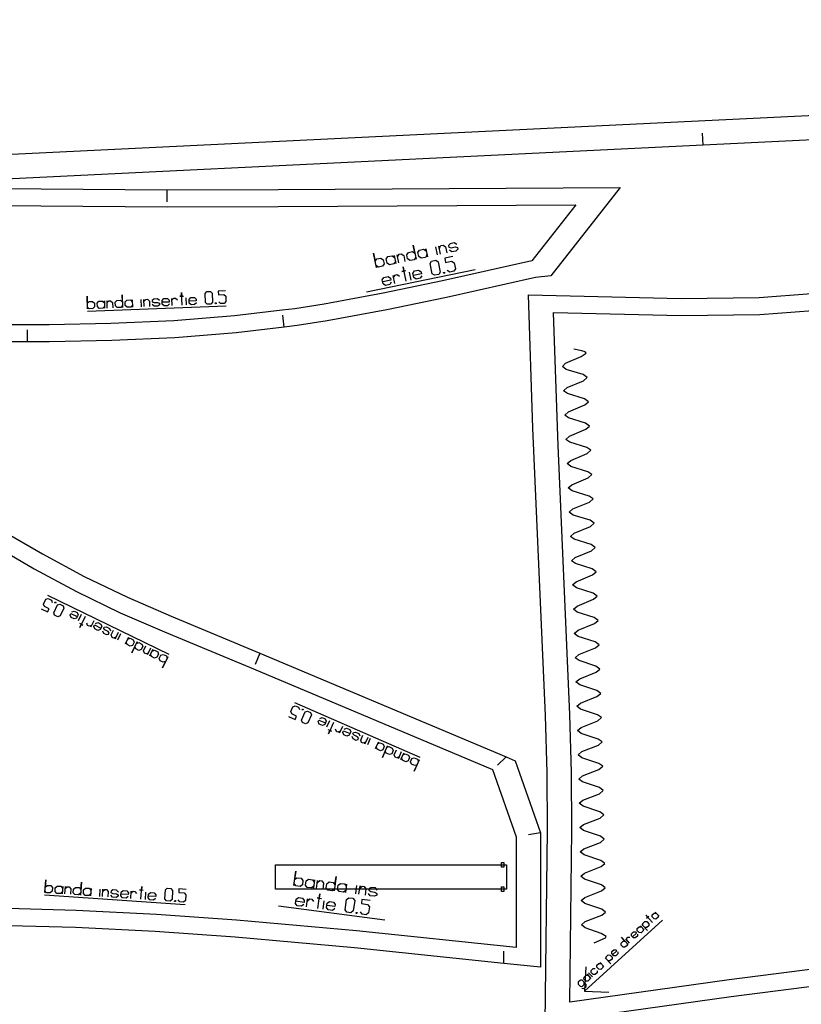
# Model space of a CAD drawing. Extents: x 0 to 3042, y 0 to 1350.
# Tile 6 of 13: x 1558 to 1879, y 540 to 945. Entities that reach past the tile are written whole.
import ezdxf

# ---------------------------------------------------------------- set-up
doc = ezdxf.new("R2010")
doc.units = 0

msp = doc.modelspace()

# ---------------------------------------------------------------- linework, layer by layer
for p, q in [((1838.777, 893.32), (1838.534, 898.314)), ((1618.234, 874.968), (1618.235, 869.968)), ((1700.363, 832.968), (1744.948, 842.238)), ((1585.589, 825.022), (1642.534, 827.229)), ((1666.456, 818.495), (1665.867, 823.46)), ((1560.839, 812.426), (1560.854, 817.425)), ((1619.138, 683.762), (1569.256, 708.041)), ((1656.463, 684.387), (1654.545, 679.769)), ((1722.434, 641.385), (1670.786, 663.898)), ((1757.763, 641.699), (1754.117, 638.278)), ((1771.813, 610.461), (1766.884, 609.627)), ((1567.932, 584.881), (1625.76, 580.908)), ((1664.165, 580.466), (1707.867, 574.728)), ((1789.984, 545.321), (1822.079, 574.535)), ((1756.84, 556.748), (1756.841, 561.748))]:
    msp.add_line(p, q)
msp.add_lwpolyline([(795.231, 842.629), (605.449, 1103.441), (1439.002, 1067.331), (1838.627, 1050.019), (2248.416, 1032.266), (2244.813, 972.716), (2248.413, 913.218), (1838.777, 893.32), (1439.249, 873.913), (795.231, 842.629)], close=True)
for points in [[(1539.936, 875.71), (1566.499, 875.341), (1618.234, 874.968), (1664.022, 875.086), (1804.68, 875.879), (1776.098, 839.569), (1769.78, 838.925), (1733.155, 830.669), (1708.648, 825.58), (1684.114, 821.09), (1671.754, 819.127), (1666.456, 818.495), (1646.669, 816.146), (1621.496, 814.053), (1595.516, 812.943), (1569.887, 812.403), (1560.839, 812.426), (1547.552, 812.462)], [(1899.61, 549.271), (1850.349, 543.032), (1786.728, 534.061), (1773.755, 532.231), (1774.744, 611.615), (1774.584, 635.117), (1773.955, 658.748), (1768.765, 776.959), (1766.947, 831.809), (1766.947, 831.809), (1829.679, 830.219), (1861.834, 830.692), (1883.285, 832.259)], [(1550.397, 734.858), (1567.013, 725.16), (1584.171, 715.932), (1601.962, 707.386), (1619.907, 699.583), (1656.463, 684.387), (1757.763, 641.699), (1761.487, 640.13), (1771.813, 610.461), (1771.813, 555.193), (1756.84, 556.748), (1695.432, 563.127), (1646.227, 567.538), (1613.415, 569.87), (1580.606, 571.541), (1547.836, 572.401)], [(1790.453, 555.31), (1789.984, 545.321), (1799.972, 544.852)]]:
    msp.add_lwpolyline(points)
at = {"layer": '1'}
for p, q in [((1729.542, 848.227), (1728.844, 851.584)), ((1718.659, 837.793), (1717.961, 841.15)), ((1626.292, 827.6), (1626.177, 830.562)), ((1607.779, 826.882), (1607.665, 829.844)), ((1582.961, 700.257), (1581.699, 697.663)), ((1599.178, 692.364), (1597.915, 689.77)), ((1685.041, 656.593), (1683.87, 653.906)), ((1701.832, 649.274), (1700.661, 646.587)), ((1590.561, 584.328), (1590.768, 587.336)), ((1695.912, 585.374), (1696.359, 588.774)), ((1609.361, 583.036), (1609.568, 586.044)), ((1682.449, 579.073), (1682.896, 582.473)), ((1793.222, 551.175), (1791.674, 552.876))]:
    msp.add_line(p, q, dxfattribs=at)
for points in [[(800.141, 852.879), (625.74, 1092.552), (2237.821, 1022.716), (2234.794, 972.716), (2237.821, 922.716), (800.141, 852.879)], [(1718.213, 845.871), (1717.199, 846.536), (1716.85, 848.214), (1717.515, 849.228), (1719.193, 849.577), (1720.207, 848.912), (1719.509, 852.269), (1720.73, 846.395), (1720.556, 847.234), (1719.891, 846.22), (1718.213, 845.871)], [(1722.828, 846.831), (1721.814, 847.496), (1721.465, 849.174), (1722.13, 850.188), (1723.809, 850.537), (1724.822, 849.872), (1724.648, 850.711), (1725.346, 847.354), (1725.171, 848.194), (1724.507, 847.18), (1722.828, 846.831)], [(1705.205, 843.167), (1704.191, 843.832), (1704.366, 842.992), (1703.144, 848.867), (1703.842, 845.51), (1704.507, 846.524), (1706.185, 846.873), (1707.199, 846.208), (1707.548, 844.529), (1706.883, 843.516), (1705.205, 843.167)], [(1709.821, 844.126), (1708.807, 844.791), (1708.458, 846.47), (1709.123, 847.483), (1710.801, 847.832), (1711.815, 847.168), (1711.64, 848.007), (1712.338, 844.65), (1712.164, 845.489), (1711.499, 844.475), (1709.821, 844.126)], [(1728.309, 839.8), (1727.296, 840.464), (1726.423, 844.66), (1727.088, 845.674), (1728.766, 846.023), (1729.78, 845.358), (1730.652, 841.162), (1729.988, 840.148), (1728.309, 839.8)], [(1732.086, 840.585), (1731.998, 841.004), (1732.334, 841.074), (1732.421, 840.654), (1732.086, 840.585)], [(1586.305, 826.05), (1585.535, 826.762), (1585.564, 826.021), (1585.363, 831.205), (1585.478, 828.243), (1586.19, 829.012), (1587.671, 829.069), (1588.44, 828.358), (1588.497, 826.877), (1587.786, 826.107), (1586.305, 826.05)], [(1597.782, 826.495), (1597.013, 827.207), (1596.956, 828.688), (1597.668, 829.457), (1599.149, 829.514), (1599.918, 828.802), (1599.803, 831.764), (1600.004, 826.581), (1599.975, 827.321), (1599.263, 826.552), (1597.782, 826.495)], [(1634.808, 827.93), (1634.039, 828.642), (1633.895, 832.344), (1634.607, 833.113), (1636.088, 833.171), (1636.857, 832.459), (1637.001, 828.756), (1636.289, 827.987), (1634.808, 827.93)], [(1590.377, 826.208), (1589.608, 826.92), (1589.551, 828.401), (1590.263, 829.17), (1591.744, 829.227), (1592.513, 828.515), (1592.484, 829.256), (1592.599, 826.294), (1592.57, 827.034), (1591.858, 826.265), (1590.377, 826.208)], [(1601.855, 826.653), (1601.086, 827.365), (1601.029, 828.846), (1601.74, 829.615), (1603.221, 829.672), (1603.991, 828.96), (1603.962, 829.701), (1604.077, 826.739), (1604.048, 827.479), (1603.336, 826.71), (1601.855, 826.653)], [(1638.14, 828.059), (1638.126, 828.429), (1638.422, 828.441), (1638.436, 828.07), (1638.14, 828.059)], [(1572.583, 705.309), (1572.425, 704.984), (1572.166, 705.111), (1572.323, 705.435), (1572.583, 705.309)], [(1575.502, 703.888), (1575.835, 702.924), (1574.256, 699.68), (1573.292, 699.347), (1571.994, 699.979), (1571.661, 700.943), (1573.24, 704.187), (1574.204, 704.52), (1575.502, 703.888)], [(1604.367, 689.838), (1604.7, 688.874), (1604.069, 687.577), (1603.104, 687.244), (1601.807, 687.875), (1601.474, 688.84), (1601.158, 688.191), (1602.421, 690.786), (1602.106, 690.137), (1603.07, 690.47), (1604.367, 689.838)], [(1607.935, 688.102), (1608.268, 687.138), (1607.636, 685.84), (1606.672, 685.507), (1605.375, 686.139), (1605.042, 687.103), (1603.779, 684.509), (1605.989, 689.049), (1605.673, 688.4), (1606.638, 688.733), (1607.935, 688.102)], [(1614.421, 684.945), (1614.754, 683.98), (1614.123, 682.683), (1613.159, 682.35), (1611.861, 682.982), (1611.528, 683.946), (1611.213, 683.297), (1612.475, 685.892), (1612.16, 685.243), (1613.124, 685.576), (1614.421, 684.945)], [(1617.989, 683.208), (1618.322, 682.244), (1618.638, 682.893), (1616.428, 678.352), (1617.691, 680.947), (1616.726, 680.614), (1615.429, 681.245), (1615.096, 682.209), (1615.727, 683.507), (1616.692, 683.84), (1617.989, 683.208)], [(1677.317, 659.96), (1677.696, 658.995), (1676.232, 655.637), (1675.268, 655.258), (1673.925, 655.844), (1673.546, 656.808), (1675.01, 660.166), (1675.974, 660.545), (1677.317, 659.96)], [(1674.295, 661.277), (1674.149, 660.941), (1673.88, 661.058), (1674.026, 661.394), (1674.295, 661.277)], [(1707.205, 646.932), (1707.583, 645.967), (1706.998, 644.624), (1706.034, 644.245), (1704.69, 644.831), (1704.311, 645.795), (1704.019, 645.124), (1705.19, 647.81), (1704.897, 647.138), (1705.861, 647.517), (1707.205, 646.932)], [(1710.898, 645.322), (1711.277, 644.357), (1710.692, 643.014), (1709.727, 642.635), (1708.384, 643.221), (1708.005, 644.185), (1706.834, 641.499), (1708.884, 646.2), (1708.591, 645.528), (1709.555, 645.907), (1710.898, 645.322)], [(1717.615, 642.394), (1717.994, 641.43), (1717.408, 640.086), (1716.444, 639.708), (1715.1, 640.293), (1714.722, 641.257), (1714.429, 640.586), (1715.6, 643.272), (1715.307, 642.601), (1716.271, 642.98), (1717.615, 642.394)], [(1721.309, 640.784), (1721.688, 639.82), (1721.98, 640.491), (1719.931, 635.79), (1721.102, 638.476), (1720.138, 638.097), (1718.794, 638.683), (1718.416, 639.647), (1719.001, 640.991), (1719.965, 641.369), (1721.309, 640.784)], [(1757.815, 597.268), (1757.815, 587.268), (1662.815, 587.268), (1662.815, 597.268), (1757.815, 597.268)], [(1756.815, 598.268), (1756.815, 597.268), (1756.815, 596.268), (1755.815, 596.268), (1755.815, 598.268), (1756.815, 598.268)], [(1671.267, 588.61), (1670.528, 589.572), (1670.417, 588.722), (1671.198, 594.671), (1670.751, 591.271), (1671.713, 592.01), (1673.413, 591.786), (1674.151, 590.825), (1673.928, 589.125), (1672.966, 588.387), (1671.267, 588.61)], [(1675.941, 587.997), (1675.202, 588.958), (1675.426, 590.658), (1676.387, 591.396), (1678.087, 591.173), (1678.825, 590.211), (1678.937, 591.061), (1678.49, 587.662), (1678.602, 588.512), (1677.64, 587.773), (1675.941, 587.997)], [(1684.439, 586.881), (1683.701, 587.842), (1683.924, 589.542), (1684.886, 590.28), (1686.585, 590.057), (1687.324, 589.095), (1687.77, 592.495), (1686.989, 586.546), (1687.1, 587.396), (1686.139, 586.658), (1684.439, 586.881)], [(1568.754, 585.826), (1568.053, 586.63), (1568.002, 585.878), (1568.363, 591.142), (1568.157, 588.134), (1568.96, 588.834), (1570.464, 588.731), (1571.165, 587.927), (1571.061, 586.423), (1570.258, 585.723), (1568.754, 585.826)], [(1572.89, 585.542), (1572.189, 586.346), (1572.293, 587.85), (1573.096, 588.55), (1574.6, 588.447), (1575.301, 587.643), (1575.352, 588.395), (1575.146, 585.387), (1575.197, 586.139), (1574.394, 585.439), (1572.89, 585.542)], [(1580.41, 585.026), (1579.709, 585.829), (1579.813, 587.333), (1580.616, 588.034), (1582.12, 587.93), (1582.821, 587.127), (1583.027, 590.134), (1582.666, 584.871), (1582.717, 585.623), (1581.914, 584.922), (1580.41, 585.026)], [(1584.546, 584.741), (1583.845, 585.545), (1583.949, 587.049), (1584.752, 587.749), (1586.256, 587.646), (1586.957, 586.842), (1587.008, 587.594), (1586.802, 584.586), (1586.853, 585.338), (1586.05, 584.638), (1584.546, 584.741)], [(1618.009, 582.442), (1617.309, 583.246), (1617.567, 587.006), (1618.371, 587.706), (1619.875, 587.603), (1620.575, 586.799), (1620.317, 583.039), (1619.513, 582.339), (1618.009, 582.442)], [(1689.113, 586.267), (1688.375, 587.228), (1688.598, 588.928), (1689.56, 589.666), (1691.259, 589.443), (1691.998, 588.482), (1692.109, 589.332), (1691.663, 585.932), (1691.775, 586.782), (1690.813, 586.044), (1689.113, 586.267)], [(1756.815, 588.268), (1756.815, 587.268), (1756.815, 586.268), (1755.815, 586.268), (1755.815, 588.268), (1756.815, 588.268)], [(1692.223, 577.79), (1691.484, 578.752), (1692.042, 583.001), (1693.004, 583.739), (1694.704, 583.516), (1695.442, 582.554), (1694.884, 578.305), (1693.922, 577.567), (1692.223, 577.79)], [(1621.393, 582.21), (1621.419, 582.586), (1621.72, 582.565), (1621.694, 582.189), (1621.393, 582.21)], [(1696.047, 577.288), (1696.103, 577.713), (1696.443, 577.668), (1696.387, 577.243), (1696.047, 577.288)], [(1819.366, 574.972), (1818.554, 575.01), (1817.78, 575.86), (1817.818, 576.672), (1818.668, 577.446), (1819.48, 577.408), (1819.093, 577.833), (1820.641, 576.133), (1820.254, 576.558), (1820.216, 575.746), (1819.366, 574.972)], [(1813.202, 569.361), (1812.39, 569.4), (1811.616, 570.25), (1811.654, 571.062), (1812.504, 571.836), (1813.316, 571.798), (1812.929, 572.223), (1814.477, 570.522), (1814.09, 570.947), (1814.052, 570.135), (1813.202, 569.361)], [(1806.613, 563.364), (1805.801, 563.402), (1805.027, 564.252), (1805.065, 565.064), (1805.915, 565.838), (1806.727, 565.8), (1805.179, 567.5), (1807.888, 564.525), (1807.501, 564.95), (1807.463, 564.138), (1806.613, 563.364)], [(1796.623, 554.271), (1795.811, 554.309), (1795.037, 555.159), (1795.075, 555.971), (1795.925, 556.745), (1796.737, 556.707), (1796.35, 557.132), (1797.898, 555.432), (1797.511, 555.857), (1797.473, 555.045), (1796.623, 554.271)], [(1791.309, 549.434), (1790.497, 549.472), (1789.723, 550.322), (1789.761, 551.134), (1790.612, 551.908), (1791.424, 551.87), (1791.037, 552.295), (1792.584, 550.595), (1792.197, 551.02), (1792.159, 550.208), (1791.309, 549.434)]]:
    msp.add_lwpolyline(points, close=True, dxfattribs=at)
for points in [[(1539.736, 868.711), (1566.403, 868.341), (1618.253, 867.967), (1664.041, 868.085), (1786.363, 868.775), (1768.241, 845.754), (1731.616, 837.498), (1707.226, 832.434), (1682.855, 827.976), (1670.792, 826.059), (1665.631, 825.445), (1645.967, 823.109), (1621.058, 821.038), (1595.219, 819.937), (1569.741, 819.401), (1560.859, 819.425), (1547.291, 819.463)], [(1730.8, 848.489), (1730.103, 851.845), (1730.277, 851.006), (1730.942, 852.02), (1731.781, 852.194), (1732.795, 851.53), (1733.318, 849.012)], [(1737.41, 852.489), (1736.397, 853.154), (1734.718, 852.805), (1734.001, 852.043), (1734.141, 851.372), (1735.067, 851.127), (1736.745, 851.476), (1737.672, 851.23), (1737.812, 850.559), (1737.094, 849.797), (1735.416, 849.448), (1734.402, 850.113)], [(1713.597, 844.912), (1712.899, 848.268), (1713.074, 847.429), (1713.738, 848.443), (1714.577, 848.617), (1715.591, 847.953), (1716.115, 845.435)], [(1735.816, 847.489), (1732.459, 846.791), (1732.808, 845.112), (1735.325, 845.636), (1736.339, 844.971), (1736.862, 842.453), (1736.198, 841.44), (1734.519, 841.091), (1733.506, 841.755)], [(1716.561, 837.357), (1715.339, 843.231), (1715.688, 841.553), (1714.849, 841.378), (1716.527, 841.727)], [(1710.512, 836.975), (1709.847, 835.961), (1708.169, 835.612), (1707.155, 836.277), (1706.806, 837.955), (1707.471, 838.969), (1709.149, 839.318), (1710.163, 838.653), (1710.337, 837.814), (1706.98, 837.116)], [(1711.945, 836.397), (1711.247, 839.754), (1711.422, 838.915), (1712.086, 839.928), (1712.925, 840.103), (1713.939, 839.438)], [(1723.1, 839.592), (1722.435, 838.578), (1720.757, 838.229), (1719.743, 838.894), (1719.394, 840.572), (1720.059, 841.586), (1721.737, 841.935), (1722.751, 841.27), (1722.925, 840.431), (1719.568, 839.733)], [(1620.368, 827.37), (1620.253, 830.332), (1620.282, 829.592), (1620.994, 830.361), (1621.734, 830.39), (1622.503, 829.678)], [(1624.441, 827.528), (1624.24, 832.712), (1624.297, 831.231), (1623.557, 831.202), (1625.038, 831.259)], [(1630.336, 828.498), (1629.624, 827.729), (1628.143, 827.672), (1627.374, 828.383), (1627.317, 829.864), (1628.028, 830.634), (1629.509, 830.691), (1630.279, 829.979), (1630.307, 829.239), (1627.345, 829.124)], [(1642.308, 833.412), (1639.346, 833.297), (1639.404, 831.816), (1641.625, 831.902), (1642.394, 831.19), (1642.48, 828.969), (1641.769, 828.2), (1640.288, 828.142), (1639.518, 828.854)], [(1593.71, 826.337), (1593.595, 829.299), (1593.624, 828.559), (1594.335, 829.328), (1595.076, 829.356), (1595.845, 828.645), (1595.931, 826.423)], [(1608.89, 826.925), (1608.775, 829.887), (1608.804, 829.147), (1609.516, 829.916), (1610.256, 829.945), (1611.025, 829.233), (1611.112, 827.011)], [(1615.098, 829.391), (1614.329, 830.103), (1612.848, 830.045), (1612.128, 829.498), (1612.151, 828.906), (1612.905, 828.564), (1614.386, 828.622), (1615.141, 828.28), (1615.164, 827.688), (1614.444, 827.141), (1612.963, 827.083), (1612.194, 827.795)], [(1619.228, 828.068), (1618.517, 827.298), (1617.036, 827.241), (1616.266, 827.953), (1616.209, 829.434), (1616.921, 830.203), (1618.402, 830.26), (1619.171, 829.549), (1619.2, 828.808), (1616.238, 828.693)], [(1898.794, 556.223), (1849.47, 549.976), (1783.879, 540.727), (1784.745, 611.571), (1784.584, 635.301), (1783.95, 659.075), (1779.084, 769.821), (1779.084, 769.821), (1777.194, 824.546), (1829.655, 823.217), (1862.138, 823.696), (1883.904, 825.285)], [(1793.88, 565.239), (1798.534, 567.195), (1798.835, 567.825), (1796.783, 569.039), (1790.179, 571.423), (1788.752, 572.648), (1790.292, 573.925), (1797.12, 576.545), (1798.66, 577.821), (1797.076, 579.043), (1790.16, 581.42), (1788.576, 582.642), (1790.115, 583.92), (1796.942, 586.542), (1798.482, 587.819), (1796.897, 589.039), (1789.979, 591.413), (1788.395, 592.634), (1789.933, 593.913), (1796.759, 596.54), (1798.297, 597.818), (1796.712, 599.037), (1789.793, 601.404), (1788.206, 602.624), (1789.744, 603.905), (1796.566, 606.539), (1798.103, 607.818), (1796.516, 609.036), (1789.594, 611.395), (1788.007, 612.614), (1789.542, 613.896), (1796.362, 616.538), (1797.897, 617.82), (1796.309, 619.035), (1789.384, 621.385), (1787.795, 622.602), (1789.329, 623.887), (1796.144, 626.539), (1797.677, 627.822), (1796.087, 629.035), (1789.159, 631.374), (1787.568, 632.588), (1789.1, 633.876), (1795.911, 636.54), (1797.442, 637.826), (1795.85, 639.035), (1788.917, 641.362), (1787.323, 642.573), (1788.853, 643.864), (1795.658, 646.54), (1797.187, 647.829), (1795.593, 649.035), (1788.655, 651.349), (1787.06, 652.557), (1788.586, 653.851), (1795.387, 656.542), (1796.912, 657.833), (1795.315, 659.036), (1788.372, 661.334), (1786.774, 662.539), (1788.298, 663.836), (1795.093, 666.542), (1796.615, 667.838), (1795.015, 669.036), (1788.067, 671.318), (1786.466, 672.519), (1787.987, 673.82), (1794.774, 676.543), (1796.294, 677.841), (1794.691, 679.035), (1787.738, 681.299), (1786.134, 682.496), (1787.651, 683.801), (1794.432, 686.54), (1795.948, 687.843), (1794.342, 689.034), (1787.383, 691.281), (1785.776, 692.474), (1787.291, 693.783), (1794.066, 696.537), (1795.579, 697.844), (1793.97, 699.031), (1787.007, 701.264), (1785.397, 702.453), (1786.908, 703.765), (1793.677, 706.534), (1795.188, 707.843), (1793.577, 709.028), (1786.609, 711.247), (1784.997, 712.433), (1786.508, 713.747), (1793.272, 716.528), (1794.78, 717.841), (1793.167, 719.023), (1786.195, 721.23), (1784.581, 722.414), (1786.088, 723.73), (1792.848, 726.522), (1794.354, 727.836), (1792.74, 729.016), (1785.765, 731.213), (1784.149, 732.394), (1785.655, 733.712), (1792.411, 736.513), (1793.915, 737.83), (1792.299, 739.008), (1785.321, 741.197), (1783.704, 742.376), (1785.208, 743.696), (1791.96, 746.504), (1793.464, 747.823), (1791.846, 748.999), (1784.866, 751.18), (1783.248, 752.357), (1784.751, 753.678), (1791.5, 756.493), (1793.002, 757.814), (1791.383, 758.989), (1784.401, 761.164), (1782.782, 762.339), (1784.284, 763.661), (1791.031, 766.482), (1792.532, 767.804), (1790.913, 768.977), (1783.929, 771.147), (1782.309, 772.321), (1783.81, 773.644), (1790.555, 776.47), (1792.055, 777.792), (1790.435, 778.965), (1783.45, 781.131), (1781.83, 782.304), (1783.33, 783.628), (1790.074, 786.456), (1791.574, 787.78), (1789.953, 788.952), (1782.968, 791.115), (1781.347, 792.288), (1782.846, 793.612), (1789.589, 796.442), (1791.089, 797.766), (1789.468, 798.938), (1782.481, 801.099), (1780.86, 802.272), (1782.201, 803.603), (1788.626, 806.449), (1790.602, 807.751), (1790.257, 808.26), (1788.89, 808.697), (1785.516, 809.427)], [(1546.487, 729.035), (1563.582, 719.057), (1580.997, 709.691), (1599.056, 701.016), (1617.157, 693.146), (1653.762, 677.929), (1752.178, 636.457), (1761.815, 608.768), (1761.815, 563.268), (1696.156, 570.089), (1646.808, 574.513), (1613.869, 576.855), (1580.903, 578.535), (1547.914, 579.401)], [(1566.546, 702.631), (1569.14, 701.368), (1569.772, 702.665), (1567.826, 703.613), (1567.493, 704.577), (1568.44, 706.523), (1569.404, 706.856), (1570.702, 706.224), (1571.035, 705.26)], [(1579.078, 701.345), (1580.042, 701.678), (1581.34, 701.047), (1581.673, 700.082), (1581.041, 698.785), (1580.077, 698.452), (1578.78, 699.083), (1578.447, 700.048), (1578.762, 700.696), (1581.357, 699.434)], [(1584.583, 699.468), (1582.373, 694.927), (1583.004, 696.225), (1583.653, 695.909), (1582.356, 696.54)], [(1588.151, 697.732), (1586.888, 695.137), (1587.204, 695.786), (1586.239, 695.453), (1585.59, 695.768), (1585.258, 696.733)], [(1588.808, 696.609), (1589.772, 696.942), (1591.07, 696.311), (1591.403, 695.346), (1590.771, 694.049), (1589.807, 693.716), (1588.509, 694.348), (1588.177, 695.312), (1588.492, 695.961), (1591.087, 694.698)], [(1591.744, 693.575), (1592.077, 692.611), (1593.374, 691.98), (1594.244, 692.118), (1594.497, 692.637), (1594.006, 693.277), (1592.709, 693.908), (1592.218, 694.548), (1592.47, 695.067), (1593.34, 695.206), (1594.637, 694.574), (1594.97, 693.61)], [(1598.205, 692.838), (1596.942, 690.243), (1597.258, 690.892), (1596.293, 690.559), (1595.645, 690.875), (1595.312, 691.839), (1596.259, 693.785)], [(1611.502, 686.366), (1610.24, 683.771), (1610.555, 684.42), (1609.591, 684.087), (1608.942, 684.402), (1608.609, 685.367), (1609.556, 687.313)], [(1668.283, 658.303), (1670.97, 657.132), (1671.555, 658.475), (1669.54, 659.353), (1669.161, 660.318), (1670.04, 662.333), (1671.004, 662.711), (1672.347, 662.126), (1672.726, 661.162)], [(1681.054, 657.531), (1682.019, 657.91), (1683.362, 657.325), (1683.741, 656.36), (1683.155, 655.017), (1682.191, 654.638), (1680.848, 655.224), (1680.469, 656.188), (1680.761, 656.86), (1683.448, 655.689)], [(1686.72, 655.861), (1684.671, 651.16), (1685.256, 652.503), (1685.928, 652.21), (1684.585, 652.796)], [(1690.414, 654.251), (1689.243, 651.564), (1689.536, 652.236), (1688.571, 651.857), (1687.9, 652.15), (1687.521, 653.114)], [(1691.129, 653.14), (1692.093, 653.519), (1693.436, 652.933), (1693.815, 651.969), (1693.23, 650.626), (1692.265, 650.247), (1690.922, 650.832), (1690.543, 651.797), (1690.836, 652.468), (1693.522, 651.297)], [(1694.237, 650.187), (1694.616, 649.222), (1695.959, 648.637), (1696.836, 648.814), (1697.07, 649.351), (1696.545, 649.98), (1695.201, 650.565), (1694.676, 651.194), (1694.91, 651.731), (1695.787, 651.909), (1697.13, 651.323), (1697.509, 650.359)], [(1700.824, 649.713), (1699.653, 647.027), (1699.946, 647.698), (1698.981, 647.319), (1698.31, 647.612), (1697.931, 648.576), (1698.809, 650.591)], [(1714.592, 643.711), (1713.421, 641.025), (1713.714, 641.697), (1712.75, 641.318), (1712.078, 641.611), (1711.699, 642.575), (1712.578, 644.59)], [(1576.274, 585.31), (1576.48, 588.318), (1576.429, 587.566), (1577.232, 588.266), (1577.984, 588.214), (1578.685, 587.411), (1578.53, 585.155)], [(1607.481, 583.166), (1607.843, 588.43), (1607.74, 586.926), (1606.988, 586.977), (1608.492, 586.874)], [(1626.191, 587.169), (1623.184, 587.376), (1623.08, 585.872), (1625.336, 585.717), (1626.036, 584.913), (1625.881, 582.657), (1625.078, 581.957), (1623.574, 582.06), (1622.874, 582.864)], [(1679.765, 587.494), (1680.211, 590.894), (1680.1, 590.044), (1681.061, 590.782), (1681.911, 590.671), (1682.649, 589.709), (1682.315, 587.16)], [(1697.187, 585.207), (1697.633, 588.606), (1697.522, 587.756), (1698.483, 588.495), (1699.333, 588.383), (1700.071, 587.422), (1699.737, 584.872)], [(1704.745, 586.808), (1704.007, 587.769), (1702.307, 587.993), (1701.38, 587.509), (1701.29, 586.829), (1702.084, 586.293), (1703.784, 586.07), (1704.578, 585.533), (1704.489, 584.853), (1703.561, 584.37), (1701.861, 584.593), (1701.123, 585.555)], [(1591.689, 584.251), (1591.896, 587.259), (1591.844, 586.507), (1592.648, 587.207), (1593.4, 587.155), (1594.1, 586.352), (1593.945, 584.096)], [(1598.236, 586.067), (1597.536, 586.871), (1596.032, 586.974), (1595.244, 586.5), (1595.203, 585.898), (1595.929, 585.47), (1597.433, 585.367), (1598.159, 584.939), (1598.118, 584.338), (1597.329, 583.863), (1595.825, 583.966), (1595.125, 584.77)], [(1602.269, 584.279), (1601.465, 583.579), (1599.961, 583.682), (1599.261, 584.486), (1599.364, 585.99), (1600.168, 586.69), (1601.672, 586.587), (1602.372, 585.783), (1602.321, 585.031), (1599.313, 585.238)], [(1603.345, 583.45), (1603.552, 586.458), (1603.5, 585.706), (1604.304, 586.406), (1605.056, 586.354), (1605.756, 585.551)], [(1613.549, 583.504), (1612.745, 582.804), (1611.241, 582.907), (1610.541, 583.711), (1610.644, 585.215), (1611.448, 585.915), (1612.952, 585.812), (1613.652, 585.008), (1613.601, 584.256), (1610.593, 584.463)], [(1674.487, 580.983), (1673.526, 580.245), (1671.826, 580.468), (1671.088, 581.43), (1671.311, 583.129), (1672.273, 583.867), (1673.972, 583.644), (1674.711, 582.683), (1674.599, 581.833), (1671.2, 582.279)], [(1675.651, 579.966), (1676.097, 583.365), (1675.985, 582.516), (1676.947, 583.254), (1677.797, 583.142), (1678.535, 582.181)], [(1680.325, 579.352), (1681.106, 585.301), (1680.883, 583.602), (1680.033, 583.713), (1681.733, 583.49)], [(1687.235, 579.309), (1686.274, 578.571), (1684.574, 578.794), (1683.836, 579.756), (1684.059, 581.455), (1685.02, 582.194), (1686.72, 581.971), (1687.458, 581.009), (1687.347, 580.159), (1683.947, 580.606)], [(1701.842, 582.579), (1698.443, 583.025), (1698.22, 581.325), (1700.769, 580.99), (1701.507, 580.029), (1701.173, 577.479), (1700.211, 576.741), (1698.512, 576.964), (1697.773, 577.926)], [(1817.878, 573.618), (1815.169, 576.593), (1815.943, 575.743), (1815.518, 575.356), (1816.368, 576.13)], [(1815.889, 570.252), (1813.567, 572.803), (1813.954, 572.378), (1813.992, 573.19), (1814.842, 573.964), (1815.654, 573.926), (1816.428, 573.075), (1816.39, 572.263), (1815.54, 571.49), (1814.728, 571.528)], [(1808.526, 565.105), (1806.978, 566.805), (1807.365, 566.38), (1807.403, 567.192), (1807.828, 567.579), (1808.64, 567.541)], [(1811.752, 568.819), (1811.714, 568.007), (1810.864, 567.233), (1810.052, 567.271), (1809.278, 568.122), (1809.316, 568.934), (1810.166, 569.708), (1810.978, 569.669), (1811.365, 569.244), (1809.665, 567.696)], [(1800.798, 556.516), (1798.476, 559.067), (1798.863, 558.642), (1798.901, 559.454), (1799.751, 560.227), (1800.563, 560.189), (1801.337, 559.339), (1801.299, 558.527), (1800.449, 557.753), (1799.637, 557.791)], [(1803.675, 561.467), (1803.637, 560.655), (1802.787, 559.881), (1801.975, 559.92), (1801.201, 560.77), (1801.239, 561.582), (1802.089, 562.356), (1802.901, 562.317), (1803.288, 561.892), (1801.588, 560.345)], [(1795.173, 553.728), (1795.135, 552.916), (1794.285, 552.143), (1793.473, 552.181), (1792.699, 553.031), (1792.737, 553.843), (1793.587, 554.617), (1794.399, 554.579)], [(1788.933, 546.494), (1789.745, 546.456), (1790.595, 547.229), (1790.633, 548.042), (1788.699, 550.167), (1789.086, 549.742), (1788.274, 549.78), (1787.423, 549.006), (1787.385, 548.194), (1788.159, 547.344), (1788.971, 547.306), (1789.821, 548.08), (1789.859, 548.892)]]:
    msp.add_lwpolyline(points, dxfattribs=at)

doc.saveas('drawing.dxf')
